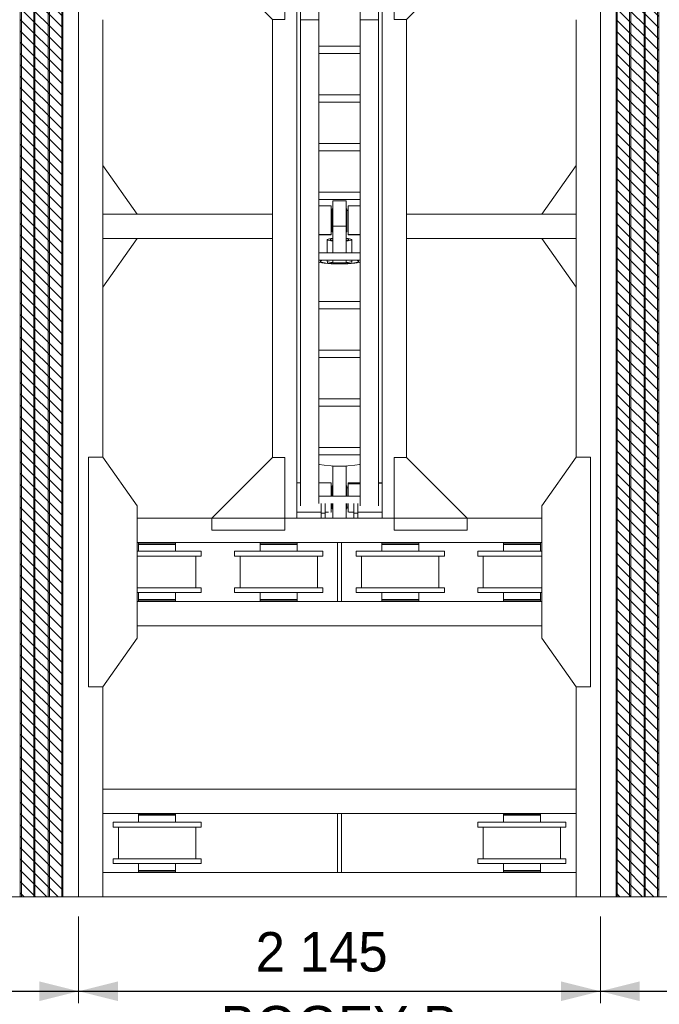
# Model space of a CAD drawing. Header units: millimetres. Extents: x 11264 to 19674, y -752784 to -746844.
# Tile 26 of 56: x 15281 to 15687, y -748861 to -748237. Entities that reach past the tile are written whole.
import ezdxf
from ezdxf.enums import TextEntityAlignment as Align

# ---------------------------------------------------------------- set-up
doc = ezdxf.new("R2010")
doc.units = ezdxf.units.MM
doc.header["$MEASUREMENT"] = 0
doc.linetypes.add('DGN Style 1', pattern=[238.072395, 0.396127, -237.676268])
doc.linetypes.add('DGN Style 6', pattern=[753.433768, 0.396127, -158.450845, 277.288979, -158.450845, 0.396127, -158.450845])
doc.layers.add('Main Cradle', color=7, linetype='Continuous', lineweight=0)
doc.layers.add('Main Cradle Hydraulic Arm Support', color=7, linetype='Continuous', lineweight=0)
doc.styles.add('Style-ENGINEERING', font='ENGINEERING.shx')
doc.styles.add('Style-ENGINEERING_0', font='ENGINEERING.shx')
doc.dimstyles.new('MetricMM', dxfattribs={"dimtxt": 3, "dimasz": 3, "dimexe": 1.5, "dimexo": 1.5, "dimgap": 1.5, "dimtad": 1, "dimdec": 0, "dimzin": 7, "dimtxsty": 'Style-ENGINEERING_0', "dimcen": 0.09, "dimclrd": 1, "dimclre": 1, "dimclrt": 7, "dimadec": 0, "dimazin": 3, "dimtfac": 1, "dimtdec": 0, "dimtofl": 0, "dimtmove": 0, "dimatfit": 3, "dimfxl": 1, "dimtzin": 7, "dimlwd": -1, "dimlwe": 0, "dimarcsym": 0})

# ---------------------------------------------------------------- blocks, each defined once
blk = doc.blocks.new('*D80')
at = {"color": 1, "linetype": 'Continuous', "lineweight": 0, "transparency": 16777216}
for p, q in [((-574.44, 1008.65), (-574.44, 953.75)), ((-149.97, 1008.65), (-149.97, 953.75))]:
    blk.add_line(p, q, dxfattribs=at)
at = {"color": 1, "linetype": 'Continuous', "transparency": 16777216}
blk.add_line((-574.44, 961.25), (-149.97, 961.25), dxfattribs=at)
at = {"color": 1, "linetype": 'Continuous', "lineweight": 0, "transparency": 16777216}
blk.add_solid([(-549.44, 955), (-574.44, 961.25), (-549.44, 967.5)], dxfattribs=at)
at = {"color": 1, "linetype": 'Continuous', "lineweight": 0, "transparency": 16777216, "extrusion": (0, 0, -1)}
blk.add_solid([(174.97, 967.5), (149.97, 961.25), (174.97, 955)], dxfattribs=at)
at = {"layer": 'Defpoints', "color": 7, "linetype": 'Continuous', "lineweight": 0, "transparency": 16777216}
for p in [(-574.44, 1021.15), (-149.97, 1021.15), (-362.2, 961.25), (-149.97, 961.25)]:
    blk.add_point(p, dxfattribs=at)
at = {"color": 7, "linetype": 'Continuous', "lineweight": 0, "transparency": 16777216, "style": 'Style-ENGINEERING'}
blk.add_text('2 755', height=25, dxfattribs=at).set_placement((-419.58, 986.25), align=Align.MIDDLE_LEFT)
blk = doc.blocks.new('*D81')
at = {"color": 1, "linetype": 'Continuous', "lineweight": 0, "transparency": 16777216}
for p, q in [((-149.97, 1008.65), (-149.97, 953.75)), ((180.57, 1008.65), (180.57, 953.75))]:
    blk.add_line(p, q, dxfattribs=at)
at = {"color": 1, "linetype": 'Continuous', "transparency": 16777216}
blk.add_line((-149.97, 961.25), (180.57, 961.25), dxfattribs=at)
at = {"color": 1, "linetype": 'Continuous', "lineweight": 0, "transparency": 16777216}
blk.add_solid([(-124.97, 955), (-149.97, 961.25), (-124.97, 967.5)], dxfattribs=at)
at = {"color": 1, "linetype": 'Continuous', "lineweight": 0, "transparency": 16777216, "extrusion": (0, 0, -1)}
blk.add_solid([(-155.57, 967.5), (-180.57, 961.25), (-155.57, 955)], dxfattribs=at)
at = {"layer": 'Defpoints', "color": 7, "linetype": 'Continuous', "lineweight": 0, "transparency": 16777216}
for p in [(-149.97, 1021.15), (180.57, 1021.15), (15.3, 961.25), (180.57, 961.25)]:
    blk.add_point(p, dxfattribs=at)
at = {"color": 7, "linetype": 'Continuous', "lineweight": 0, "transparency": 16777216, "style": 'Style-ENGINEERING'}
blk.add_text('2 145', height=25, dxfattribs=at).set_placement((-37.85, 986.25), align=Align.MIDDLE_LEFT)
blk = doc.blocks.new('*D82')
at = {"color": 1, "linetype": 'Continuous', "lineweight": 0, "transparency": 16777216}
for p, q in [((180.57, 1008.65), (180.57, 953.75)), ((605.04, 1008.65), (605.04, 953.75))]:
    blk.add_line(p, q, dxfattribs=at)
at = {"color": 1, "linetype": 'Continuous', "transparency": 16777216}
blk.add_line((180.57, 961.25), (605.04, 961.25), dxfattribs=at)
at = {"color": 1, "linetype": 'Continuous', "lineweight": 0, "transparency": 16777216}
blk.add_solid([(205.57, 955), (180.57, 961.25), (205.57, 967.5)], dxfattribs=at)
at = {"color": 1, "linetype": 'Continuous', "lineweight": 0, "transparency": 16777216, "extrusion": (0, 0, -1)}
blk.add_solid([(-580.04, 967.5), (-605.04, 961.25), (-580.04, 955)], dxfattribs=at)
at = {"layer": 'Defpoints', "color": 7, "linetype": 'Continuous', "lineweight": 0, "transparency": 16777216}
for p in [(180.57, 1021.15), (605.04, 1021.15), (392.8, 961.25), (605.04, 961.25)]:
    blk.add_point(p, dxfattribs=at)
at = {"color": 7, "linetype": 'Continuous', "lineweight": 0, "transparency": 16777216, "style": 'Style-ENGINEERING'}
blk.add_text('2 755', height=25, dxfattribs=at).set_placement((335.43, 986.25), align=Align.MIDDLE_LEFT)
blk = doc.blocks.new('*U99')
at = {"layer": 'Main Cradle', "color": 7, "linetype": 'Continuous', "lineweight": 0}
for p, q in [((-74.9, 1122.6), (-174.9, 1122.6)), ((59.1, 1122.6), (-58.9, 1122.6)), ((175.1, 1122.6), (75.1, 1122.6)), ((-832.5, -28), (-972.5, 172)), ((832.7, -28), (972.7, 172)), ((-972.5, -328), (-832.5, -128)), ((972.7, -328), (832.7, -128))]:
    blk.add_line(p, q, dxfattribs=at)
at = {"layer": 'Main Cradle Hydraulic Arm Support', "color": 7, "linetype": 'Continuous', "lineweight": 0, "ltscale": 0.154083}
for p, q in [((525.1, 1172.6), (427.5, 1172.6)), ((427.5, -1081), (519.1, -1172.6))]:
    blk.add_line(p, q, dxfattribs=at)
at = {"layer": 'Main Cradle Hydraulic Arm Support', "color": 7, "linetype": 'Continuous', "lineweight": 0}
for p, q in [((-174.9, -1172.6), (-174.9, 1122.6)), ((-74.9, 1097.6), (-174.9, 1097.6)), ((-74.9, 1102.6), (-74.9, 1122.6)), ((-58.9, 1122.6), (-74.9, 1122.6)), ((-74.9, 1061.9), (-74.9, 1102.6)), ((-74.9, 1102.6), (-58.9, 1102.6)), ((-58.9, 1122.6), (-58.9, 1102.6)), ((-58.9, 1102.6), (-58.9, 1061.9)), ((-37.7, 1097.6), (-58.9, 1097.6)), ((-35, 1097.6), (-35.5, 1097.6)), ((-35, 1097.6), (-35, 1093.1)), ((35, 1093.1), (35, 1097.6)), ((35, 1097.6), (35.9, 1097.6)), ((45.8, 1097.6), (59.1, 1097.6)), ((59.1, 1122.6), (59.1, 1102.6)), ((59.1, 1122.6), (75.1, 1122.6)), ((75.1, 1102.6), (59.1, 1102.6)), ((59.1, 1102.6), (59.1, 1061.9)), ((75.1, 1102.6), (75.1, 1122.6)), ((75.1, 1061.9), (75.1, 1102.6)), ((75.1, 1097.6), (175.1, 1097.6)), ((175.1, -1172.6), (175.1, 1122.6)), ((-160, -927.7), (-160, 1072.6)), ((-85, -927.7), (-85, 1072.6)), ((-30, 1077.6), (-35, 1077.6)), ((-35, 1077.6), (-30, 1077.6)), ((-27.5, 1085), (-30, 1085)), ((30, 1085), (27.5, 1085)), ((35, 1077.6), (30, 1077.6)), ((30, 1077.6), (35, 1077.6)), ((30, 1077.6), (35, 1077.6)), ((85.1, 1031.9), (85.1, 1061.9)), ((160.1, -927.7), (160.1, 1072.6)), ((85.1, 1031.9), (-85, 1031.9)), ((85.1, 1031.9), (85.1, -927.7)), ((-160, 979), (-174.9, 978.6)), ((-174.9, 977.6), (-160, 977.6)), ((-160, 982.2), (-160, 982.2)), ((-35, 997.7), (-30, 997.7)), ((-30, 997.7), (-35, 997.7)), ((-30, 997.7), (-35, 997.7)), ((-35, 997.7), (-30, 997.7)), ((-35, 997.6), (-30, 997.6)), ((-27.5, 990.3), (-30, 990.3)), ((30, 990.3), (27.5, 990.3)), ((30, 997.7), (35, 997.7)), ((35, 997.7), (30, 997.7)), ((30, 997.7), (35, 997.7)), ((30, 997.6), (35, 997.6)), ((85.1, 977.6), (37.6, 977.6)), ((160.1, 982.2), (160.1, 982.2)), ((175.1, 977.6), (160.1, 977.6)), ((27.5, 908.6), (-27.5, 908.6)), ((83.2, 901.9), (85.1, 900.7)), ((-274.9, 872.6), (-274.9, -28)), ((85.1, 861.9), (-85, 861.9)), ((275.1, 872.6), (275.1, -28)), ((-85, 831.9), (85.1, 831.9)), ((-85, 661.9), (85.1, 661.9)), ((85.1, 631.9), (-85, 631.9)), ((-85, 461.9), (85.1, 461.9)), ((85.1, 431.9), (-85, 431.9)), ((-85, 261.9), (85.1, 261.9)), ((85.1, 231.9), (-85, 231.9)), ((-85, 61.9), (85.1, 61.9)), ((-51, 66.4), (-51, 61.9)), ((-50, 73.8), (-50, 67)), ((-27.5, 72.6), (-27.5, 61.9)), ((-27.5, 72.6), (27.5, 72.6)), ((27.5, 61.9), (27.5, 72.6)), ((50, 67), (50, 73.8)), ((51, 61.9), (51, 66.4)), ((80, 66.4), (80, 66.4)), ((85.1, 31.9), (-85, 31.9)), ((-51, 31.9), (-51, -23)), ((-27.5, 31.9), (-27.5, -78.9)), ((27.5, -78.9), (27.5, 31.9)), ((51, -23), (51, 31.9)), ((-972.5, -28), (-274.9, -28)), ((-274.9, -28), (-274.9, -128)), ((427.5, -28), (275.1, -28)), ((275.1, -28), (275.1, -128)), ((972.7, -28), (427.5, -28)), ((-85, -42.8), (-34.9, -42.9)), ((-34.9, -44.4), (-35, -44.4)), ((-34.9, -42.9), (-34.9, -44.4)), ((-30, -54.7), (-27.5, -54.7)), ((27.5, -78.9), (-27.5, -78.9)), ((27.5, -54.7), (30, -54.7)), ((27.5, -109.6), (27.5, -78.9)), ((30, -62.4), (35, -62.4)), ((35, -42.9), (85.1, -42.9)), ((-972.5, -128), (-274.9, -128)), ((-274.9, -128), (-274.9, -928.6)), ((-274.9, -128), (-274.9, -128)), ((-30, -142.4), (-34.9, -142.4)), ((-27.5, -150), (-30, -150)), ((30, -150), (27.5, -150)), ((35, -142.4), (30, -142.4)), ((427.5, -128), (275.1, -128)), ((275.1, -128), (275.1, -928.6)), ((275.1, -128), (275.1, -128)), ((972.7, -128), (427.5, -128)), ((-85, -188.1), (85.1, -188.1)), ((85.1, -218.1), (-85, -218.1)), ((-85, -388.1), (85.1, -388.1)), ((85.1, -418.1), (-85, -418.1)), ((-85, -588.1), (85.1, -588.1)), ((85.1, -618.1), (-85, -618.1)), ((-85, -788.1), (85.1, -788.1)), ((85.1, -818.1), (-85, -818.1)), ((-160, -874.9), (-160, -874.9)), ((160.1, -874.9), (160.1, -874.9)), ((-160, -1128.8), (-160, -927.7)), ((-160, -927.7), (-85, -927.7)), ((-85, -1128.8), (-85, -927.7)), ((85.1, -927.7), (85.1, -1128.8)), ((160.1, -927.7), (85.1, -927.7)), ((160.1, -927.7), (160.1, -1128.8)), ((-85, -978.8), (85.1, -978.8)), ((-174.9, -1018.8), (-170.7, -1018.8)), ((-170.7, -1018.8), (-169.7, -1018.8)), ((-169.7, -1018.8), (-169.6, -1018.8)), ((160.1, -1040.5), (160.1, -1078.8)), ((169.7, -1018.8), (169.8, -1018.8)), ((169.8, -1018.8), (170.8, -1018.8)), ((170.8, -1018.8), (175.1, -1018.8)), ((-160, -1118.6), (-169.6, -1118.6)), ((-160, -1118.6), (-169.6, -1118.6)), ((-169.6, -1118.8), (-160, -1118.8)), ((-160, -1128.8), (-85, -1128.8)), ((85.1, -1128.8), (160.1, -1128.8)), ((160.1, -1106.4), (160.1, -1106.4)), ((169.7, -1118.7), (160.1, -1118.7)), ((160.1, -1118.8), (169.7, -1118.8)), ((-170.1, -1138.8), (-174.9, -1138.8)), ((175.1, -1138.8), (170.2, -1138.8))]:
    blk.add_line(p, q, dxfattribs=at)
at = {"layer": 'Main Cradle Hydraulic Arm Support', "color": 7, "linetype": 'Continuous', "lineweight": 0, "ltscale": 0.154083, "flags": 128}
for points in [[(-524.9, 1172.6), (-224.9, 1172.6), (-224.9, 872.6), (-274.9, 872.6), (-524.9, 1122.6), (-524.9, 1172.6)], [(427.5, 1172.6), (225.1, 1172.6), (225.1, 872.6), (275.1, 872.6), (427.5, 1025.1)], [(427.5, 1025.1), (525.1, 1122.6), (525.1, 1172.6)], [(-224.9, -1172.6), (-224.9, -928.6), (-274.9, -928.6), (-518.9, -1172.6)], [(225.1, -1172.6), (225.1, -928.6), (275.1, -928.6), (427.5, -1081)]]:
    blk.add_lwpolyline(points, dxfattribs=at)
at = {"layer": 'Main Cradle Hydraulic Arm Support', "color": 7, "linetype": 'Continuous', "lineweight": 0, "flags": 128}
for points in [[(-27.5, 1122.6), (-27.5, 1108.5), (-27.5, 1081.9), (-27.5, 1061.9)], [(27.5, 1122.6), (27.5, 1108.5), (27.5, 1081.9), (27.5, 1061.9)], [(75.1, 1097.6), (75.1, 1097.6), (75.1, 1097.6)], [(-35, 1093.1), (-35, 1080.1), (-35, 1061.9)], [(-30, 1061.9), (-30, 1062.9), (-30, 1076.6), (-30, 1084.4), (-30, 1085), (-30, 1085)], [(30, 1061.9), (30, 1062.9), (30, 1076.6), (30, 1084.4), (30, 1085), (30, 1085)], [(35, 1061.9), (35, 1080.1), (35, 1093.1)], [(-35, 1031.9), (-35, 1014.7), (-35, 995.2), (-35, 982.2), (-85, 980.9)], [(-30, 990.3), (-30, 996.8), (-30, 1009.6), (-30, 1026.6), (-30, 1031.9)], [(-27.5, 1031.9), (-27.5, 908.6), (-27.5, 908)], [(27.5, 1031.9), (27.5, 908.6), (27.5, 908)], [(30, 990.3), (30, 996.8), (30, 1009.6), (30, 1026.6), (30, 1031.9)], [(35.6, 977.6), (35, 977.6), (35, 982.2), (35, 995.2), (35, 1014.7), (35, 1031.9)], [(-85, 977.6), (-35, 977.6), (-35, 982.2), (-85, 980.9)], [(83.2, 901.9), (63.7, 905.4), (34.5, 907.8), (0, 908.6), (-34.4, 907.8), (-63.6, 905.4), (-83.1, 901.9), (-85, 900.7)], [(-27.5, 908), (0, 908.6), (27.5, 908)], [(85.1, 69.5), (83.2, 70.6), (63.7, 74.1), (34.5, 76.5), (0, 77.3), (-34.4, 76.5), (-63.6, 74.1), (-83.1, 70.6), (-85, 69.5)], [(-85, 63.4), (-83.1, 62.2), (-81.4, 61.9)], [(80, 66.4), (74, 70.1), (56.6, 73.3), (30.7, 75.4), (0, 76.1), (-30.6, 75.4), (-56.5, 73.3), (-73.9, 70.1), (-80, 66.4), (-80, 66.4)], [(-80, 66.4), (-73.9, 62.7), (-69.6, 61.9)], [(-27.5, 71.5), (-36, 70.8), (-47.1, 68.8), (-51, 66.4), (-51, 66.4)], [(51, 66.4), (47.2, 68.8), (36.1, 70.8), (27.5, 71.5)], [(69.7, 61.9), (74, 62.7), (80, 66.4)], [(81.5, 61.9), (83.2, 62.2), (85.1, 63.4)], [(-274.9, -28.4), (-274.9, -28), (-274.9, -28)], [(-27.5, -17.9), (-36, -18.6), (-47.1, -20.6), (-51, -23), (-47.1, -25.3), (-36, -27.3), (-27.5, -28)], [(-38, -23), (-35.1, -21.2), (-27.5, -19.8)], [(-27.5, -26.1), (-35.1, -24.7), (-38, -23)], [(51, -23), (47.2, -20.6), (36.1, -18.6), (27.5, -17.9)], [(27.5, -19.8), (35.2, -21.2), (38, -23), (35.2, -24.7), (27.5, -26.1)], [(27.5, -28), (36.1, -27.3), (47.2, -25.3), (51, -23)], [(275.1, -28), (275.1, -28), (275.1, -28.4)], [(-85, -43.4), (-34.9, -44.4), (-34.9, -50.4), (-34.9, -54.7), (-34.9, -72.3), (-34.9, -94.4), (-34.9, -117.8), (-34.9, -138.8), (-34.9, -154.3), (-34.9, -161.8), (-85, -161.9)], [(-30, -150), (-30, -144.3), (-30, -132.1), (-30, -115.4), (-30, -96.8), (-30, -78.9), (-30, -64.7), (-30, -56.2), (-30, -54.7)], [(27.5, -109.6), (27.5, -139.2), (27.5, -163.3), (27.5, -178.4), (27.5, -182.2), (-27.5, -182.2), (-27.5, -178.4), (-27.5, -163.3), (-27.5, -139.2), (-27.5, -109.6), (-27.5, -78.9)], [(30, -150), (30, -144.3), (30, -132.1), (30, -115.4), (30, -96.8), (30, -78.9), (30, -64.7), (30, -56.2), (30, -54.7)], [(35.1, -44.4), (35, -44.4), (35, -42.9)], [(85.1, -161.8), (35, -161.8), (35, -154.3), (35, -138.8), (35, -117.8), (35, -94.4), (35, -72.3), (35, -54.7), (35, -44.4), (85.1, -43.4)], [(-169.6, -1023.3), (-169.6, -1036.3), (-169.6, -1055.8), (-169.6, -1078.8), (-169.6, -1101.7), (-169.6, -1121.2), (-169.6, -1134.2), (-169.6, -1138.8), (-169.7, -1138.8)], [(169.8, -1138.8), (169.7, -1138.8), (169.7, -1134.2), (169.7, -1121.2), (169.7, -1101.7), (169.7, -1078.8), (169.7, -1055.8), (169.7, -1036.3), (169.7, -1023.3)], [(-160, -1162.6), (-160, -1149.5), (-160, -1128.8)], [(160.1, -1128.8), (160.1, -1149.5), (160.1, -1162.6)]]:
    blk.add_lwpolyline(points, dxfattribs=at)
blk = doc.blocks.new('*U58')
at = {"linetype": 'DGN Style 6', "lineweight": 0}
h = blk.add_hatch(dxfattribs=at)
h.set_pattern_fill('HATCH', color=5, style=0, pattern_type=2)
h.set_pattern_definition([(135, (-209.2833, 1050.6825), (3.595457, 3.595457), [])])
h.paths.add_polyline_path([(-186.94, 1021.15), (-186.94, 2278.47), (-159.97, 2278.47), (-159.97, 1021.15)])
h = blk.add_hatch(dxfattribs=at)
h.set_pattern_fill('HATCH', color=5, style=0, pattern_type=2)
h.set_pattern_definition([(135, (168.2204, 1050.6825), (3.595457, 3.595457), [])])
h.paths.add_polyline_path([(190.57, 1021.15), (190.57, 2278.47), (217.53, 2278.47), (217.53, 1021.15)])
at = {"color": 5, "linetype": 'Continuous', "lineweight": 0, "flags": 128}
for points in [[(-186.94, 1021.15), (-186.94, 2278.47), (-159.97, 2278.47), (-159.97, 1021.15), (-186.94, 1021.15)], [(190.57, 1021.15), (190.57, 2278.47), (217.53, 2278.47), (217.53, 1021.15), (190.57, 1021.15)]]:
    blk.add_lwpolyline(points, close=True, dxfattribs=at)
at = {"layer": 'Main Cradle', "color": 7, "linetype": 'Continuous', "lineweight": 0}
for p, q in [((-186.94, 2278.47), (-186.94, 1021.15)), ((-186.22, 2278.47), (-186.22, 1021.15)), ((-178.46, 2278.47), (-178.46, 1021.15)), ((-177.69, 2278.47), (-177.69, 1021.15)), ((-169.22, 2278.47), (-169.22, 1021.15)), ((-168.45, 2278.47), (-168.45, 1021.15)), ((-160.68, 2278.47), (-160.68, 1021.15)), ((-159.97, 2278.47), (-159.97, 1021.15)), ((-149.97, 2278.47), (-149.97, 1021.15)), ((180.57, 2278.47), (180.57, 1021.15)), ((190.57, 2278.47), (190.57, 1021.15)), ((191.28, 2278.47), (191.28, 1021.15)), ((199.04, 2278.47), (199.04, 1021.15)), ((199.81, 2278.47), (199.81, 1021.15)), ((208.29, 2278.47), (208.29, 1021.15)), ((209.06, 2278.47), (209.06, 1021.15)), ((216.82, 2278.47), (216.82, 1021.15)), ((217.53, 2278.47), (217.53, 1021.15)), ((-134.56, 1577.01), (-134.56, 1299.77)), ((165.16, 1577.01), (165.16, 1299.77)), ((-112.99, 1261.1), (143.59, 1261.1)), ((-112.99, 1245.69), (14.07, 1245.69)), ((-112, 1245.23), (-88.52, 1245.23)), ((-112, 1245.23), (-106.43, 1245.23)), ((-112, 1245.23), (-112, 1244.46)), ((-112, 1244.46), (-88.52, 1244.46)), ((-112, 1244.46), (-88.52, 1244.46)), ((-112, 1244.46), (-112, 1244.46)), ((-112, 1244.46), (-112, 1240.06)), ((-106.43, 1245.69), (-106.43, 1245.23)), ((-94.1, 1245.23), (-106.43, 1245.23)), ((-94.1, 1245.23), (-94.1, 1245.69)), ((-94.1, 1245.23), (-88.52, 1245.23)), ((-94.1, 1245.23), (-94.1, 1245.23)), ((-94.1, 1244.46), (-94.1, 1244.46)), ((-88.52, 1244.46), (-88.52, 1245.23)), ((-88.52, 1240.06), (-88.52, 1244.46)), ((-34.96, 1245.23), (-11.48, 1245.23)), ((-34.96, 1245.23), (-29.39, 1245.23)), ((-34.96, 1245.23), (-34.96, 1244.46)), ((-34.96, 1244.46), (-11.48, 1244.46)), ((-34.96, 1244.46), (-11.48, 1244.46)), ((-34.96, 1244.46), (-34.96, 1244.46)), ((-34.96, 1244.46), (-34.96, 1240.06)), ((-29.39, 1245.69), (-29.39, 1245.23)), ((-17.06, 1245.23), (-29.39, 1245.23)), ((-17.06, 1245.23), (-17.06, 1245.69)), ((-17.06, 1245.23), (-11.48, 1245.23)), ((-17.06, 1245.23), (-17.06, 1245.23)), ((-17.06, 1244.46), (-17.06, 1244.46)), ((-11.48, 1244.46), (-11.48, 1245.23)), ((-11.48, 1240.06), (-11.48, 1244.46)), ((16.53, 1245.69), (143.59, 1245.69)), ((42.08, 1245.23), (65.56, 1245.23)), ((42.08, 1245.23), (47.66, 1245.23)), ((42.08, 1245.23), (42.08, 1244.46)), ((42.08, 1244.46), (65.56, 1244.46)), ((42.08, 1244.46), (65.56, 1244.46)), ((42.08, 1244.46), (42.08, 1244.46)), ((42.08, 1244.46), (42.08, 1240.06)), ((47.66, 1245.69), (47.66, 1245.23)), ((59.98, 1245.23), (47.66, 1245.23)), ((59.98, 1245.23), (59.98, 1245.69)), ((59.98, 1245.23), (65.56, 1245.23)), ((59.98, 1245.23), (59.98, 1245.23)), ((59.98, 1244.46), (59.98, 1244.46)), ((65.56, 1244.46), (65.56, 1245.23)), ((65.56, 1240.06), (65.56, 1244.46)), ((119.12, 1245.23), (142.6, 1245.23)), ((119.12, 1245.23), (124.7, 1245.23)), ((119.12, 1245.23), (119.12, 1244.46)), ((119.12, 1244.46), (142.6, 1244.46)), ((119.12, 1244.46), (142.6, 1244.46)), ((119.12, 1244.46), (119.12, 1244.46)), ((119.12, 1244.46), (119.12, 1240.06)), ((124.7, 1245.69), (124.7, 1245.23)), ((137.02, 1245.23), (124.7, 1245.23)), ((137.02, 1245.23), (137.02, 1245.69)), ((137.02, 1245.23), (142.6, 1245.23)), ((137.02, 1245.23), (137.02, 1245.23)), ((137.02, 1244.46), (137.02, 1244.46)), ((142.6, 1244.46), (142.6, 1245.23)), ((142.6, 1240.06), (142.6, 1244.46)), ((-112.99, 1240.06), (-112, 1240.06)), ((-112.99, 1240.06), (-72.34, 1240.06)), ((-112.99, 1236.98), (-112, 1236.98)), ((-112.99, 1236.98), (-75.76, 1236.98)), ((-112, 1236.98), (-112.99, 1236.98)), ((-80.39, 1236.98), (-112.99, 1236.98)), ((-112.99, 1236.98), (-72.34, 1236.98)), ((-88.52, 1240.06), (-112, 1240.06)), ((-88.52, 1240.06), (-72.34, 1240.06)), ((-88.52, 1240.06), (-88.52, 1240.06)), ((-88.52, 1236.98), (-75.76, 1236.98)), ((-80.39, 1236.98), (-88.52, 1236.98)), ((-88.52, 1236.98), (-88.52, 1236.98)), ((-75.76, 1216.95), (-75.76, 1236.98)), ((-72.34, 1236.98), (-72.34, 1240.06)), ((-51.14, 1240.06), (-34.96, 1240.06)), ((-51.14, 1240.06), (-51.14, 1236.98)), ((-51.14, 1240.06), (4.7, 1240.06)), ((-51.14, 1236.98), (4.7, 1236.98)), ((-47.72, 1236.98), (-34.96, 1236.98)), ((-47.72, 1236.98), (-47.72, 1216.95)), ((-47.72, 1236.98), (1.28, 1236.98)), ((-34.96, 1236.98), (-43.1, 1236.98)), ((-3.35, 1236.98), (-43.1, 1236.98)), ((-11.48, 1240.06), (-34.96, 1240.06)), ((-11.48, 1240.06), (4.7, 1240.06)), ((-11.48, 1240.06), (-11.48, 1240.06)), ((-11.48, 1236.98), (1.28, 1236.98)), ((-3.35, 1236.98), (-11.48, 1236.98)), ((-11.48, 1236.98), (-11.48, 1236.98)), ((1.28, 1216.95), (1.28, 1236.98)), ((4.7, 1236.98), (4.7, 1240.06)), ((25.9, 1240.06), (42.08, 1240.06)), ((25.9, 1240.06), (25.9, 1236.98)), ((25.9, 1240.06), (81.74, 1240.06)), ((25.9, 1236.98), (81.74, 1236.98)), ((29.32, 1236.98), (42.08, 1236.98)), ((29.32, 1236.98), (29.32, 1216.95)), ((29.32, 1236.98), (78.32, 1236.98)), ((42.08, 1236.98), (33.94, 1236.98)), ((73.7, 1236.98), (33.94, 1236.98)), ((65.56, 1240.06), (42.08, 1240.06)), ((65.56, 1240.06), (81.74, 1240.06)), ((65.56, 1240.06), (65.56, 1240.06)), ((65.56, 1236.98), (78.32, 1236.98)), ((73.7, 1236.98), (65.56, 1236.98)), ((65.56, 1236.98), (65.56, 1236.98)), ((78.32, 1216.95), (78.32, 1236.98)), ((81.74, 1236.98), (81.74, 1240.06)), ((102.94, 1240.06), (119.12, 1240.06)), ((102.94, 1240.06), (102.94, 1236.98)), ((102.94, 1240.06), (143.59, 1240.06)), ((102.94, 1236.98), (143.59, 1236.98)), ((106.36, 1236.98), (119.12, 1236.98)), ((106.36, 1236.98), (106.36, 1216.95)), ((106.36, 1236.98), (143.59, 1236.98)), ((119.12, 1236.98), (110.98, 1236.98)), ((143.59, 1236.98), (110.98, 1236.98)), ((142.6, 1240.06), (119.12, 1240.06)), ((142.6, 1240.06), (143.59, 1240.06)), ((142.6, 1240.06), (142.6, 1240.06)), ((142.6, 1236.98), (143.59, 1236.98)), ((143.59, 1236.98), (142.6, 1236.98)), ((142.6, 1236.98), (142.6, 1236.98)), ((-112, 1216.95), (-112.99, 1216.95)), ((-112.99, 1216.95), (-72.34, 1216.95)), ((-80.39, 1216.95), (-88.52, 1216.95)), ((-75.76, 1216.95), (-72.34, 1216.95)), ((-72.34, 1213.87), (-72.34, 1216.95)), ((-51.14, 1216.95), (-47.72, 1216.95)), ((-51.14, 1216.95), (-51.14, 1213.87)), ((-51.14, 1216.95), (4.7, 1216.95)), ((-34.96, 1216.95), (-43.1, 1216.95)), ((-3.35, 1216.95), (-11.48, 1216.95)), ((1.28, 1216.95), (4.7, 1216.95)), ((4.7, 1213.87), (4.7, 1216.95)), ((25.9, 1216.95), (29.32, 1216.95)), ((25.9, 1216.95), (25.9, 1213.87)), ((25.9, 1216.95), (81.74, 1216.95)), ((42.08, 1216.95), (33.94, 1216.95)), ((73.7, 1216.95), (65.56, 1216.95)), ((78.32, 1216.95), (81.74, 1216.95)), ((81.74, 1213.87), (81.74, 1216.95)), ((102.94, 1216.95), (106.36, 1216.95)), ((102.94, 1216.95), (102.94, 1213.87)), ((102.94, 1216.95), (143.59, 1216.95)), ((119.12, 1216.95), (110.98, 1216.95)), ((143.59, 1216.95), (142.6, 1216.95)), ((-112.99, 1213.87), (-72.34, 1213.87)), ((-112, 1213.87), (-112, 1209.48)), ((-88.52, 1213.87), (-88.52, 1213.87)), ((-88.52, 1209.48), (-88.52, 1213.87)), ((-51.14, 1213.87), (4.7, 1213.87)), ((-34.96, 1213.87), (-34.96, 1209.48)), ((-11.48, 1213.87), (-11.48, 1213.87)), ((-11.48, 1209.48), (-11.48, 1213.87)), ((25.9, 1213.87), (81.74, 1213.87)), ((42.08, 1213.87), (42.08, 1209.48)), ((65.56, 1213.87), (65.56, 1213.87)), ((65.56, 1209.48), (65.56, 1213.87)), ((102.94, 1213.87), (143.59, 1213.87)), ((119.12, 1213.87), (119.12, 1209.48)), ((142.6, 1213.87), (142.6, 1213.87)), ((142.6, 1209.48), (142.6, 1213.87)), ((-112.99, 1208.25), (14.07, 1208.25)), ((-112, 1209.48), (-88.52, 1209.48)), ((-112, 1209.48), (-112, 1208.71)), ((-112, 1209.48), (-88.52, 1209.48)), ((-112, 1208.71), (-88.52, 1208.71)), ((-106.43, 1208.71), (-106.43, 1208.25)), ((-94.1, 1208.71), (-94.1, 1208.71)), ((-94.1, 1208.25), (-94.1, 1208.71)), ((-88.52, 1209.48), (-88.52, 1209.48)), ((-88.52, 1208.71), (-88.52, 1209.48)), ((-34.96, 1209.48), (-11.48, 1209.48)), ((-34.96, 1209.48), (-34.96, 1208.71)), ((-34.96, 1209.48), (-11.48, 1209.48)), ((-34.96, 1208.71), (-11.48, 1208.71)), ((-29.39, 1208.71), (-29.39, 1208.25)), ((-17.06, 1208.71), (-17.06, 1208.71)), ((-17.06, 1208.25), (-17.06, 1208.71)), ((-11.48, 1209.48), (-11.48, 1209.48)), ((-11.48, 1208.71), (-11.48, 1209.48)), ((16.53, 1208.25), (143.59, 1208.25)), ((42.08, 1209.48), (65.56, 1209.48)), ((42.08, 1209.48), (42.08, 1208.71)), ((42.08, 1209.48), (65.56, 1209.48)), ((42.08, 1208.71), (65.56, 1208.71)), ((47.66, 1208.71), (47.66, 1208.25)), ((59.98, 1208.71), (59.98, 1208.71)), ((59.98, 1208.25), (59.98, 1208.71)), ((65.56, 1209.48), (65.56, 1209.48)), ((65.56, 1208.71), (65.56, 1209.48)), ((119.12, 1209.48), (142.6, 1209.48)), ((119.12, 1209.48), (119.12, 1208.71)), ((119.12, 1209.48), (142.6, 1209.48)), ((119.12, 1208.71), (142.6, 1208.71)), ((124.7, 1208.71), (124.7, 1208.25)), ((137.02, 1208.71), (137.02, 1208.71)), ((137.02, 1208.25), (137.02, 1208.71)), ((142.6, 1209.48), (142.6, 1209.48)), ((142.6, 1208.71), (142.6, 1209.48)), ((-112.99, 1192.84), (143.59, 1192.84)), ((-134.56, 1154.16), (-134.56, 1021.15)), ((165.16, 1154.16), (165.16, 1021.15)), ((-134.56, 1089.41), (165.16, 1089.41)), ((-134.56, 1074), (165.16, 1074)), ((-112, 1073.54), (-88.52, 1073.54)), ((-112, 1073.54), (-106.43, 1073.54)), ((-112, 1073.54), (-112, 1072.77)), ((-106.43, 1074), (-106.43, 1073.54)), ((-94.1, 1073.54), (-106.43, 1073.54)), ((-94.1, 1073.54), (-94.1, 1074)), ((-94.1, 1073.54), (-88.52, 1073.54)), ((-94.1, 1073.54), (-94.1, 1073.54)), ((-88.52, 1072.77), (-88.52, 1073.54)), ((119.12, 1073.54), (142.6, 1073.54)), ((119.12, 1073.54), (124.7, 1073.54)), ((119.12, 1073.54), (119.12, 1072.77)), ((124.7, 1074), (124.7, 1073.54)), ((137.02, 1073.54), (124.7, 1073.54)), ((137.02, 1073.54), (137.02, 1074)), ((137.02, 1073.54), (142.6, 1073.54)), ((137.02, 1073.54), (137.02, 1073.54)), ((142.6, 1072.77), (142.6, 1073.54)), ((-128.18, 1068.38), (-112, 1068.38)), ((-128.18, 1068.38), (-128.18, 1065.3)), ((-128.18, 1068.38), (-72.34, 1068.38)), ((-112, 1072.77), (-88.52, 1072.77)), ((-112, 1072.77), (-88.52, 1072.77)), ((-112, 1072.77), (-112, 1072.77)), ((-112, 1072.77), (-112, 1068.38)), ((-88.52, 1068.38), (-112, 1068.38)), ((-94.1, 1072.77), (-94.1, 1072.77)), ((-88.52, 1068.38), (-88.52, 1072.77)), ((-88.52, 1068.38), (-72.34, 1068.38)), ((-88.52, 1068.38), (-88.52, 1068.38)), ((-72.34, 1065.3), (-72.34, 1068.38)), ((102.94, 1068.38), (119.12, 1068.38)), ((102.94, 1068.38), (102.94, 1065.3)), ((102.94, 1068.38), (158.78, 1068.38)), ((119.12, 1072.77), (142.6, 1072.77)), ((119.12, 1072.77), (142.6, 1072.77)), ((119.12, 1072.77), (119.12, 1072.77)), ((119.12, 1072.77), (119.12, 1068.38)), ((142.6, 1068.38), (119.12, 1068.38)), ((137.02, 1072.77), (137.02, 1072.77)), ((142.6, 1068.38), (142.6, 1072.77)), ((142.6, 1068.38), (158.78, 1068.38)), ((142.6, 1068.38), (142.6, 1068.38)), ((158.78, 1065.3), (158.78, 1068.38)), ((-128.18, 1065.3), (-72.34, 1065.3)), ((-124.76, 1065.3), (-112, 1065.3)), ((-124.76, 1065.3), (-124.76, 1045.27)), ((-124.76, 1065.3), (-75.76, 1065.3)), ((-112, 1065.3), (-120.14, 1065.3)), ((-80.39, 1065.3), (-120.14, 1065.3)), ((-88.52, 1065.3), (-75.76, 1065.3)), ((-80.39, 1065.3), (-88.52, 1065.3)), ((-88.52, 1065.3), (-88.52, 1065.3)), ((-75.76, 1045.27), (-75.76, 1065.3)), ((102.94, 1065.3), (158.78, 1065.3)), ((106.36, 1065.3), (119.12, 1065.3)), ((106.36, 1065.3), (106.36, 1045.27)), ((106.36, 1065.3), (155.36, 1065.3)), ((119.12, 1065.3), (110.98, 1065.3)), ((150.74, 1065.3), (110.98, 1065.3)), ((142.6, 1065.3), (155.36, 1065.3)), ((150.74, 1065.3), (142.6, 1065.3)), ((142.6, 1065.3), (142.6, 1065.3)), ((155.36, 1045.27), (155.36, 1065.3)), ((-128.18, 1045.27), (-124.76, 1045.27)), ((-128.18, 1045.27), (-128.18, 1042.18)), ((-128.18, 1045.27), (-72.34, 1045.27)), ((-128.18, 1042.18), (-72.34, 1042.18)), ((-112, 1045.27), (-120.14, 1045.27)), ((-112, 1042.18), (-112, 1037.79)), ((-80.39, 1045.27), (-88.52, 1045.27)), ((-88.52, 1042.18), (-88.52, 1042.18)), ((-88.52, 1037.79), (-88.52, 1042.18)), ((-75.76, 1045.27), (-72.34, 1045.27)), ((-72.34, 1042.18), (-72.34, 1045.27)), ((102.94, 1045.27), (106.36, 1045.27)), ((102.94, 1045.27), (102.94, 1042.18)), ((102.94, 1045.27), (158.78, 1045.27)), ((102.94, 1042.18), (158.78, 1042.18)), ((119.12, 1045.27), (110.98, 1045.27)), ((119.12, 1042.18), (119.12, 1037.79)), ((150.74, 1045.27), (142.6, 1045.27)), ((142.6, 1042.18), (142.6, 1042.18)), ((142.6, 1037.79), (142.6, 1042.18)), ((155.36, 1045.27), (158.78, 1045.27)), ((158.78, 1042.18), (158.78, 1045.27)), ((-134.56, 1036.56), (14.07, 1036.56)), ((-112, 1037.79), (-88.52, 1037.79)), ((-112, 1037.79), (-112, 1037.02)), ((-112, 1037.79), (-88.52, 1037.79)), ((-112, 1037.02), (-88.52, 1037.02)), ((-106.43, 1037.02), (-106.43, 1036.56)), ((-94.1, 1037.02), (-94.1, 1037.02)), ((-94.1, 1036.56), (-94.1, 1037.02)), ((-88.52, 1037.79), (-88.52, 1037.79)), ((-88.52, 1037.02), (-88.52, 1037.79)), ((16.53, 1036.56), (165.16, 1036.56)), ((119.12, 1037.79), (142.6, 1037.79)), ((119.12, 1037.79), (119.12, 1037.02)), ((119.12, 1037.79), (142.6, 1037.79)), ((119.12, 1037.02), (142.6, 1037.02)), ((124.7, 1037.02), (124.7, 1036.56)), ((137.02, 1037.02), (137.02, 1037.02)), ((137.02, 1036.56), (137.02, 1037.02)), ((142.6, 1037.79), (142.6, 1037.79)), ((142.6, 1037.02), (142.6, 1037.79)), ((-196.94, 1021.15), (-186.94, 1021.15)), ((-186.22, 1021.15), (-186.94, 1021.15)), ((-186.22, 1021.15), (-178.46, 1021.15)), ((-177.69, 1021.15), (-178.46, 1021.15)), ((-177.69, 1021.15), (-169.22, 1021.15)), ((-168.45, 1021.15), (-169.22, 1021.15)), ((-168.45, 1021.15), (-160.68, 1021.15)), ((-159.97, 1021.15), (-160.68, 1021.15)), ((-159.97, 1021.15), (-149.97, 1021.15)), ((-134.56, 1021.15), (-149.97, 1021.15)), ((-134.56, 1021.15), (165.16, 1021.15)), ((165.16, 1021.15), (180.57, 1021.15)), ((190.57, 1021.15), (180.57, 1021.15)), ((190.57, 1021.15), (191.28, 1021.15)), ((199.04, 1021.15), (191.28, 1021.15)), ((199.04, 1021.15), (199.81, 1021.15)), ((208.29, 1021.15), (199.81, 1021.15)), ((208.29, 1021.15), (209.06, 1021.15)), ((216.82, 1021.15), (209.06, 1021.15)), ((216.82, 1021.15), (217.53, 1021.15)), ((227.53, 1021.15), (217.53, 1021.15))]:
    blk.add_line(p, q, dxfattribs=at)
at = {"layer": 'Main Cradle', "color": 7, "linetype": 'Continuous', "lineweight": 0, "flags": 128}
for points in [[(-134.56, 1154.16), (-112.99, 1184.98), (-112.99, 1268.96), (-134.56, 1299.77), (-143.81, 1299.77), (-143.81, 1154.16), (-134.56, 1154.16)], [(165.16, 1154.16), (143.59, 1184.98), (143.59, 1268.96), (165.16, 1299.77), (174.4, 1299.77), (174.41, 1154.16), (165.16, 1154.16)]]:
    blk.add_lwpolyline(points, dxfattribs=at)
at = {"layer": 'Main Cradle', "color": 7, "linetype": 'Continuous', "lineweight": 0, "ltscale": 0.154083, "flags": 128}
for points in [[(14.07, 1245.69), (16.53, 1245.69), (16.53, 1208.25), (14.07, 1208.25), (14.07, 1245.69)], [(16.53, 1074), (16.53, 1074), (16.53, 1036.56), (14.07, 1036.56), (14.07, 1074)]]:
    blk.add_lwpolyline(points, dxfattribs=at)
at = {"layer": 'Main Cradle Hydraulic Arm Support', "color": 7, "linetype": 'Continuous', "lineweight": 0, "xscale": 0.154083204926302, "yscale": 0.154083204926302, "zscale": 0.154083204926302, "rotation": 180}
blk.add_blockref('*U99', (15.31, 1434.08), dxfattribs=at)
at = {"color": 7, "linetype": 'Continuous', "lineweight": 0, "insert": (15.3, 939.24), "char_height": 25, "attachment_point": 5, "line_spacing_factor": 0.72, "style": 'Style-ENGINEERING'}
blk.add_mtext('BOGEY B', dxfattribs=at)
at = {"color": 1, "linetype": 'Continuous'}
for base, p1, p2, picture, middle in [((-149.97, 961.25), (-574.44, 1021.15), (-149.97, 1021.15), '*D80', (-362.2, 961.25)), ((180.57, 961.25), (-149.97, 1021.15), (180.57, 1021.15), '*D81', (15.3, 961.25)), ((605.04, 961.25), (180.57, 1021.15), (605.04, 1021.15), '*D82', (392.8, 961.25))]:
    dim = blk.add_linear_dim(base=base, p1=p1, p2=p2, text='\\FSTANDARD;<>', dimstyle='MetricMM', override={"dimtxt": 25, "dimasz": 25, "dimexe": 7.5, "dimexo": 12.5, "dimgap": 12.5, "dimlfac": 6.49}, dxfattribs=at)
    dim.commit()
    dim.dimension.update_dxf_attribs({"geometry": picture, "text_midpoint": middle})

msp = doc.modelspace()

# ---------------------------------------------------------------- block references
at = {"color": 7, "linetype": 'DGN Style 1', "lineweight": 0}
msp.add_blockref('*U58', (15468.65, -749814.35), dxfattribs=at)

doc.saveas('drawing.dxf')
